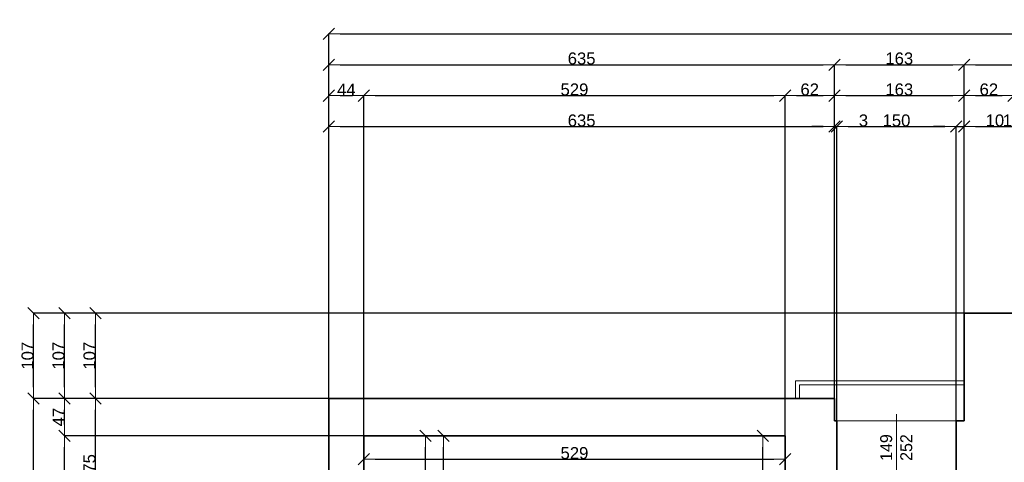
# Model space of a CAD drawing. Header units: metres. Extents: x 7506757 to 756746378, y 5735207 to 582114514.
# Tile 177 of 256: x 7522740 to 7535107, y 5905113 to 5910670. Entities that reach past the tile are written whole.
import ezdxf

# ---------------------------------------------------------------- set-up
doc = ezdxf.new("R2010")
doc.units = ezdxf.units.M
doc.header["$MEASUREMENT"] = 0
doc.header["$PDMODE"] = 2
doc.layers.get('0').update_dxf_attribs({"color": 250, "linetype": 'CONTINUOUS', "lineweight": 100, "plot": 0})
doc.layers.get('Defpoints').update_dxf_attribs({"linetype": 'CONTINUOUS'})
for name, color, linetype, lineweight in [('ELEKTRYKA141', 7, 'CONTINUOUS', 0), ('M_OCIANA6', 5, 'CONTINUOUS', 35), ('M_OPISY141', 7, 'CONTINUOUS', 0), ('opis1', 7, 'CONTINUOUS', 13)]:
    doc.layers.add(name, color=color, linetype=linetype, lineweight=lineweight)
doc.layers.add('PWYMIAR', color=7, linetype='CONTINUOUS')
doc.styles.add('GENERATED_STYLE_1', font='arial.ttf')
doc.styles.add('GENERATED_STYLE_2', font='txt')
doc.dimstyles.new('GENERATED_STYLE__1', dxfattribs={"dimtxt": 150, "dimasz": 142.5, "dimexe": 0.18, "dimexo": 0, "dimgap": 0.09, "dimtad": 1, "dimdec": 0, "dimlfac": 0.1, "dimzin": 0, "dimdsep": 46, "dimtxsty": 'GENERATED_STYLE_1', "dimblk": 'ARROWHEAD_6', "dimblk1": 'ARROWHEAD_6', "dimblk2": 'ARROWHEAD_6', "dimcen": 0.09, "dimclrd": 251, "dimclre": 251, "dimclrt": 7, "dimazin": 0, "dimtfac": 1, "dimtdec": 4, "dimtmove": 0, "dimatfit": 3, "dimfxl": 0, "dimtolj": 1, "dimtzin": 0, "dimarcsym": 0})
doc.dimstyles.new('GENERATED_STYLE__2', dxfattribs={"dimtxt": 150, "dimasz": 142.5, "dimexe": 0.18, "dimexo": 0, "dimgap": 0.09, "dimtad": 1, "dimtih": 1, "dimtoh": 1, "dimdec": 0, "dimlfac": 0.1, "dimzin": 0, "dimdsep": 46, "dimtxsty": 'GENERATED_STYLE_1', "dimblk": 'ARROWHEAD_6', "dimblk1": 'ARROWHEAD_6', "dimblk2": 'ARROWHEAD_6', "dimcen": 0.09, "dimclrd": 251, "dimclre": 251, "dimclrt": 7, "dimazin": 0, "dimtfac": 1, "dimtdec": 4, "dimtmove": 0, "dimatfit": 3, "dimfxl": 0, "dimtolj": 1, "dimtzin": 0, "dimarcsym": 0})
doc.dimstyles.new('GENERATED_STYLE__3', dxfattribs={"dimtxt": 150, "dimasz": 142.5, "dimexe": 0.18, "dimexo": 0, "dimgap": 0.09, "dimtad": 1, "dimdec": 0, "dimlfac": 0.1, "dimzin": 0, "dimdsep": 46, "dimtxsty": 'GENERATED_STYLE_1', "dimblk": 'ARROWHEAD_6', "dimblk1": 'ARROWHEAD_6', "dimblk2": 'ARROWHEAD_6', "dimcen": 0.09, "dimclrd": 251, "dimclre": 251, "dimclrt": 7, "dimazin": 0, "dimtfac": 1, "dimtdec": 4, "dimtmove": 2, "dimatfit": 3, "dimfxl": 0, "dimtolj": 1, "dimtzin": 0, "dimarcsym": 0})

# ---------------------------------------------------------------- blocks, each defined once
blk = doc.blocks.new('ARROWHEAD_6')
at = {"color": 0, "linetype": 'Continuous', "lineweight": 0}
for p, q in [((0, 0), (-1, 0)), ((-0.5, -0.5), (0.5, 0.5))]:
    blk.add_line(p, q, dxfattribs=at)
blk = doc.blocks.new('*D5006')
at = {"layer": 'Defpoints', "color": 0, "linetype": 'Continuous', "transparency": 16777216}
for p in [(7527063, 5905446), (7527836, 5905446), (7527063, 5904216)]:
    blk.add_point(p, dxfattribs=at)
at = {"layer": 'PWYMIAR', "color": 251, "linetype": 'Continuous', "lineweight": -2, "transparency": 16777216}
for p, q in [((7527063, 5905446), (7527836, 5905446)), ((7527836, 5904358), (7527836, 5905303)), ((7527063, 5904216), (7527836, 5904216))]:
    blk.add_line(p, q, dxfattribs=at)
at = {"layer": 'PWYMIAR', "color": 251, "linetype": 'Continuous', "lineweight": -2, "transparency": 16777216, "xscale": 142.5, "yscale": 142.5, "zscale": 142.5}
for p, rotation in [((7527836, 5905446), 90), ((7527836, 5904216), 270)]:
    blk.add_blockref('ARROWHEAD_6', p, dxfattribs=dict(at, rotation=rotation))
at = {"layer": 'PWYMIAR', "color": 7, "linetype": 'Continuous', "lineweight": 13, "transparency": 16777216, "insert": (7527759, 5904831), "char_height": 150, "attachment_point": 5, "rotation": 90, "style": 'GENERATED_STYLE_1'}
blk.add_mtext('\\A1;123', dxfattribs=at)
blk = doc.blocks.new('*D5020')
at = {"layer": 'Defpoints', "color": 0, "linetype": 'Continuous', "transparency": 16777216}
for p in [(7527063, 5905446), (7528064, 5905446), (7527063, 5902336)]:
    blk.add_point(p, dxfattribs=at)
at = {"layer": 'PWYMIAR', "color": 251, "linetype": 'Continuous', "lineweight": -2, "transparency": 16777216}
for p, q in [((7527063, 5905446), (7528064, 5905446)), ((7528064, 5902478), (7528064, 5905303)), ((7527063, 5902336), (7528064, 5902336))]:
    blk.add_line(p, q, dxfattribs=at)
at = {"layer": 'PWYMIAR', "color": 251, "linetype": 'Continuous', "lineweight": -2, "transparency": 16777216, "xscale": 142.5, "yscale": 142.5, "zscale": 142.5}
for p, rotation in [((7528064, 5905446), 90), ((7528064, 5902336), 270)]:
    blk.add_blockref('ARROWHEAD_6', p, dxfattribs=dict(at, rotation=rotation))
at = {"layer": 'PWYMIAR', "color": 7, "linetype": 'Continuous', "lineweight": 13, "transparency": 16777216, "insert": (7527987, 5903891), "char_height": 150, "attachment_point": 5, "rotation": 90, "style": 'GENERATED_STYLE_1'}
blk.add_mtext('\\A1;311', dxfattribs=at)
blk = doc.blocks.new('*D5040')
at = {"layer": 'Defpoints', "color": 0, "linetype": 'Continuous', "transparency": 16777216}
for p in [(7532076, 5905446), (7532353, 5905446), (7532353, 5902336)]:
    blk.add_point(p, dxfattribs=at)
at = {"layer": 'PWYMIAR', "color": 251, "linetype": 'Continuous', "lineweight": -2, "transparency": 16777216}
for p, q in [((7532353, 5905446), (7532076, 5905446)), ((7532076, 5902478), (7532076, 5905303)), ((7532353, 5902336), (7532076, 5902336))]:
    blk.add_line(p, q, dxfattribs=at)
at = {"layer": 'PWYMIAR', "color": 251, "linetype": 'Continuous', "lineweight": -2, "transparency": 16777216, "xscale": 142.5, "yscale": 142.5, "zscale": 142.5}
for p, rotation in [((7532076, 5905446), 90), ((7532076, 5902336), 270)]:
    blk.add_blockref('ARROWHEAD_6', p, dxfattribs=dict(at, rotation=rotation))
at = {"layer": 'PWYMIAR', "color": 7, "linetype": 'Continuous', "lineweight": 13, "transparency": 16777216, "insert": (7531999, 5903891), "char_height": 150, "attachment_point": 5, "rotation": 90, "style": 'GENERATED_STYLE_1'}
blk.add_mtext('\\A1;311', dxfattribs=at)
blk = doc.blocks.new('*D5058')
at = {"layer": 'Defpoints', "color": 0, "linetype": 'Continuous', "transparency": 16777216}
for p in [(7527063, 5905446), (7532353, 5905446), (7532353, 5905152)]:
    blk.add_point(p, dxfattribs=at)
at = {"layer": 'PWYMIAR', "color": 251, "linetype": 'Continuous', "lineweight": -2, "transparency": 16777216}
for p, q in [((7527063, 5905446), (7527063, 5905151)), ((7532353, 5905446), (7532353, 5905151)), ((7527206, 5905152), (7532211, 5905152))]:
    blk.add_line(p, q, dxfattribs=at)
at = {"layer": 'PWYMIAR', "color": 251, "linetype": 'Continuous', "lineweight": -2, "transparency": 16777216, "xscale": 142.5, "yscale": 142.5, "zscale": 142.5, "rotation": 180}
blk.add_blockref('ARROWHEAD_6', (7527063, 5905152), dxfattribs=at)
at = {"layer": 'PWYMIAR', "color": 251, "linetype": 'Continuous', "lineweight": -2, "transparency": 16777216, "xscale": 142.5, "yscale": 142.5, "zscale": 142.5}
blk.add_blockref('ARROWHEAD_6', (7532353, 5905152), dxfattribs=at)
at = {"layer": 'PWYMIAR', "color": 7, "linetype": 'Continuous', "lineweight": 13, "transparency": 16777216, "insert": (7529708, 5905228), "char_height": 150, "attachment_point": 5, "style": 'GENERATED_STYLE_1'}
blk.add_mtext('\\A1;529', dxfattribs=at)
blk = doc.blocks.new('*D5306')
at = {"layer": 'Defpoints', "color": 0, "linetype": 'Continuous', "transparency": 16777216}
for p in [(7532973, 5909327), (7526623, 5905916), (7532973, 5905916)]:
    blk.add_point(p, dxfattribs=at)
at = {"layer": 'PWYMIAR', "color": 251, "linetype": 'Continuous', "lineweight": -2, "transparency": 16777216}
for p, q in [((7526623, 5905916), (7526623, 5909327)), ((7526766, 5909327), (7532831, 5909327)), ((7532973, 5905916), (7532973, 5909327))]:
    blk.add_line(p, q, dxfattribs=at)
at = {"layer": 'PWYMIAR', "color": 251, "linetype": 'Continuous', "lineweight": -2, "transparency": 16777216, "xscale": 142.5, "yscale": 142.5, "zscale": 142.5, "rotation": 180}
blk.add_blockref('ARROWHEAD_6', (7526623, 5909327), dxfattribs=at)
at = {"layer": 'PWYMIAR', "color": 251, "linetype": 'Continuous', "lineweight": -2, "transparency": 16777216, "xscale": 142.5, "yscale": 142.5, "zscale": 142.5}
blk.add_blockref('ARROWHEAD_6', (7532973, 5909327), dxfattribs=at)
at = {"layer": 'PWYMIAR', "color": 7, "linetype": 'Continuous', "lineweight": 13, "transparency": 16777216, "insert": (7529798, 5909404), "char_height": 150, "attachment_point": 5, "style": 'GENERATED_STYLE_1'}
blk.add_mtext('\\A1;635', dxfattribs=at)
blk = doc.blocks.new('*D5307')
at = {"layer": 'Defpoints', "color": 0, "linetype": 'Continuous', "transparency": 16777216}
for p in [(7533003, 5909327), (7532973, 5905916), (7533003, 5905636)]:
    blk.add_point(p, dxfattribs=at)
at = {"layer": 'PWYMIAR', "color": 251, "linetype": 'Continuous', "lineweight": -2, "transparency": 16777216}
for p, q in [((7532831, 5909327), (7532688, 5909327)), ((7532973, 5905916), (7532973, 5909327)), ((7532973, 5909327), (7533003, 5909327)), ((7533003, 5905636), (7533003, 5909327)), ((7533146, 5909327), (7533387, 5909327))]:
    blk.add_line(p, q, dxfattribs=at)
at = {"layer": 'PWYMIAR', "color": 251, "linetype": 'Continuous', "lineweight": -2, "transparency": 16777216, "xscale": 142.5, "yscale": 142.5, "zscale": 142.5}
blk.add_blockref('ARROWHEAD_6', (7532973, 5909327), dxfattribs=at)
at = {"layer": 'PWYMIAR', "color": 251, "linetype": 'Continuous', "lineweight": -2, "transparency": 16777216, "xscale": 142.5, "yscale": 142.5, "zscale": 142.5, "rotation": 180}
blk.add_blockref('ARROWHEAD_6', (7533003, 5909327), dxfattribs=at)
at = {"layer": 'PWYMIAR', "color": 7, "linetype": 'Continuous', "lineweight": 13, "transparency": 16777216, "insert": (7533338, 5909404), "char_height": 150, "attachment_point": 5, "style": 'GENERATED_STYLE_1'}
blk.add_mtext('\\A1;3', dxfattribs=at)
blk = doc.blocks.new('*D5308')
at = {"layer": 'Defpoints', "color": 0, "linetype": 'Continuous', "transparency": 16777216}
for p in [(7534503, 5909327), (7533003, 5905636), (7534503, 5905636)]:
    blk.add_point(p, dxfattribs=at)
at = {"layer": 'PWYMIAR', "color": 251, "linetype": 'Continuous', "lineweight": -2, "transparency": 16777216}
for p, q in [((7533003, 5905636), (7533003, 5909327)), ((7533146, 5909327), (7534361, 5909327)), ((7534503, 5905636), (7534503, 5909327))]:
    blk.add_line(p, q, dxfattribs=at)
at = {"layer": 'PWYMIAR', "color": 251, "linetype": 'Continuous', "lineweight": -2, "transparency": 16777216, "xscale": 142.5, "yscale": 142.5, "zscale": 142.5, "rotation": 180}
blk.add_blockref('ARROWHEAD_6', (7533003, 5909327), dxfattribs=at)
at = {"layer": 'PWYMIAR', "color": 251, "linetype": 'Continuous', "lineweight": -2, "transparency": 16777216, "xscale": 142.5, "yscale": 142.5, "zscale": 142.5}
blk.add_blockref('ARROWHEAD_6', (7534503, 5909327), dxfattribs=at)
at = {"layer": 'PWYMIAR', "color": 7, "linetype": 'Continuous', "lineweight": 13, "transparency": 16777216, "insert": (7533753, 5909404), "char_height": 150, "attachment_point": 5, "style": 'GENERATED_STYLE_1'}
blk.add_mtext('\\A1;150', dxfattribs=at)
blk = doc.blocks.new('*D5309')
at = {"layer": 'Defpoints', "color": 0, "linetype": 'Continuous', "transparency": 16777216}
for p in [(7534603, 5909327), (7534603, 5906986), (7534503, 5905636)]:
    blk.add_point(p, dxfattribs=at)
at = {"layer": 'PWYMIAR', "color": 251, "linetype": 'Continuous', "lineweight": -2, "transparency": 16777216}
for p, q in [((7534361, 5909327), (7534218, 5909327)), ((7534503, 5905636), (7534503, 5909327)), ((7534503, 5909327), (7534603, 5909327)), ((7534603, 5906986), (7534603, 5909327)), ((7534746, 5909327), (7535089, 5909327))]:
    blk.add_line(p, q, dxfattribs=at)
at = {"layer": 'PWYMIAR', "color": 251, "linetype": 'Continuous', "lineweight": -2, "transparency": 16777216, "xscale": 142.5, "yscale": 142.5, "zscale": 142.5}
blk.add_blockref('ARROWHEAD_6', (7534503, 5909327), dxfattribs=at)
at = {"layer": 'PWYMIAR', "color": 251, "linetype": 'Continuous', "lineweight": -2, "transparency": 16777216, "xscale": 142.5, "yscale": 142.5, "zscale": 142.5, "rotation": 180}
blk.add_blockref('ARROWHEAD_6', (7534603, 5909327), dxfattribs=at)
at = {"layer": 'PWYMIAR', "color": 7, "linetype": 'Continuous', "lineweight": 13, "transparency": 16777216, "insert": (7534989, 5909404), "char_height": 150, "attachment_point": 5, "style": 'GENERATED_STYLE_1'}
blk.add_mtext('\\A1;10', dxfattribs=at)
blk = doc.blocks.new('*D5310')
at = {"layer": 'Defpoints', "color": 0, "linetype": 'Continuous', "transparency": 16777216}
for p in [(7535923, 5909327), (7534603, 5906986), (7535923, 5906986)]:
    blk.add_point(p, dxfattribs=at)
at = {"layer": 'PWYMIAR', "color": 251, "linetype": 'Continuous', "lineweight": -2, "transparency": 16777216}
for p, q in [((7534603, 5906986), (7534603, 5909327)), ((7534746, 5909327), (7535781, 5909327)), ((7535923, 5906986), (7535923, 5909327))]:
    blk.add_line(p, q, dxfattribs=at)
at = {"layer": 'PWYMIAR', "color": 251, "linetype": 'Continuous', "lineweight": -2, "transparency": 16777216, "xscale": 142.5, "yscale": 142.5, "zscale": 142.5, "rotation": 180}
blk.add_blockref('ARROWHEAD_6', (7534603, 5909327), dxfattribs=at)
at = {"layer": 'PWYMIAR', "color": 251, "linetype": 'Continuous', "lineweight": -2, "transparency": 16777216, "xscale": 142.5, "yscale": 142.5, "zscale": 142.5}
blk.add_blockref('ARROWHEAD_6', (7535923, 5909327), dxfattribs=at)
at = {"layer": 'PWYMIAR', "color": 7, "linetype": 'Continuous', "lineweight": 13, "transparency": 16777216, "insert": (7535263, 5909404), "char_height": 150, "attachment_point": 5, "style": 'GENERATED_STYLE_1'}
blk.add_mtext('\\A1;132', dxfattribs=at)
blk = doc.blocks.new('*D5325')
at = {"layer": 'Defpoints', "color": 0, "linetype": 'Continuous', "transparency": 16777216}
for p in [(7527063, 5909716), (7526623, 5905916), (7527063, 5905446)]:
    blk.add_point(p, dxfattribs=at)
at = {"layer": 'PWYMIAR', "color": 251, "linetype": 'Continuous', "lineweight": -2, "transparency": 16777216}
for p, q in [((7526623, 5905916), (7526623, 5909716)), ((7526766, 5909716), (7526921, 5909716)), ((7527063, 5905446), (7527063, 5909716))]:
    blk.add_line(p, q, dxfattribs=at)
at = {"layer": 'PWYMIAR', "color": 251, "linetype": 'Continuous', "lineweight": -2, "transparency": 16777216, "xscale": 142.5, "yscale": 142.5, "zscale": 142.5, "rotation": 180}
blk.add_blockref('ARROWHEAD_6', (7526623, 5909716), dxfattribs=at)
at = {"layer": 'PWYMIAR', "color": 251, "linetype": 'Continuous', "lineweight": -2, "transparency": 16777216, "xscale": 142.5, "yscale": 142.5, "zscale": 142.5}
blk.add_blockref('ARROWHEAD_6', (7527063, 5909716), dxfattribs=at)
at = {"layer": 'PWYMIAR', "color": 7, "linetype": 'Continuous', "lineweight": 13, "transparency": 16777216, "insert": (7526843, 5909791), "char_height": 150, "attachment_point": 5, "style": 'GENERATED_STYLE_1'}
blk.add_mtext('\\A1;44', dxfattribs=at)
blk = doc.blocks.new('*D5326')
at = {"layer": 'Defpoints', "color": 0, "linetype": 'Continuous', "transparency": 16777216}
for p in [(7532353, 5909716), (7527063, 5905446), (7532353, 5905446)]:
    blk.add_point(p, dxfattribs=at)
at = {"layer": 'PWYMIAR', "color": 251, "linetype": 'Continuous', "lineweight": -2, "transparency": 16777216}
for p, q in [((7527063, 5905446), (7527063, 5909716)), ((7527206, 5909716), (7532211, 5909716)), ((7532353, 5905446), (7532353, 5909716))]:
    blk.add_line(p, q, dxfattribs=at)
at = {"layer": 'PWYMIAR', "color": 251, "linetype": 'Continuous', "lineweight": -2, "transparency": 16777216, "xscale": 142.5, "yscale": 142.5, "zscale": 142.5, "rotation": 180}
blk.add_blockref('ARROWHEAD_6', (7527063, 5909716), dxfattribs=at)
at = {"layer": 'PWYMIAR', "color": 251, "linetype": 'Continuous', "lineweight": -2, "transparency": 16777216, "xscale": 142.5, "yscale": 142.5, "zscale": 142.5}
blk.add_blockref('ARROWHEAD_6', (7532353, 5909716), dxfattribs=at)
at = {"layer": 'PWYMIAR', "color": 7, "linetype": 'Continuous', "lineweight": 13, "transparency": 16777216, "insert": (7529708, 5909793), "char_height": 150, "attachment_point": 5, "style": 'GENERATED_STYLE_1'}
blk.add_mtext('\\A1;529', dxfattribs=at)
blk = doc.blocks.new('*D5327')
at = {"layer": 'Defpoints', "color": 0, "linetype": 'Continuous', "transparency": 16777216}
for p in [(7532973, 5909716), (7532973, 5905916), (7532353, 5905446)]:
    blk.add_point(p, dxfattribs=at)
at = {"layer": 'PWYMIAR', "color": 251, "linetype": 'Continuous', "lineweight": -2, "transparency": 16777216}
for p, q in [((7532353, 5905446), (7532353, 5909716)), ((7532496, 5909716), (7532831, 5909716)), ((7532973, 5905916), (7532973, 5909716))]:
    blk.add_line(p, q, dxfattribs=at)
at = {"layer": 'PWYMIAR', "color": 251, "linetype": 'Continuous', "lineweight": -2, "transparency": 16777216, "xscale": 142.5, "yscale": 142.5, "zscale": 142.5, "rotation": 180}
blk.add_blockref('ARROWHEAD_6', (7532353, 5909716), dxfattribs=at)
at = {"layer": 'PWYMIAR', "color": 251, "linetype": 'Continuous', "lineweight": -2, "transparency": 16777216, "xscale": 142.5, "yscale": 142.5, "zscale": 142.5}
blk.add_blockref('ARROWHEAD_6', (7532973, 5909716), dxfattribs=at)
at = {"layer": 'PWYMIAR', "color": 7, "linetype": 'Continuous', "lineweight": 13, "transparency": 16777216, "insert": (7532663, 5909793), "char_height": 150, "attachment_point": 5, "style": 'GENERATED_STYLE_1'}
blk.add_mtext('\\A1;62', dxfattribs=at)
blk = doc.blocks.new('*D5328')
at = {"layer": 'Defpoints', "color": 0, "linetype": 'Continuous', "transparency": 16777216}
for p in [(7534603, 5909716), (7532973, 5905916), (7534603, 5905636)]:
    blk.add_point(p, dxfattribs=at)
at = {"layer": 'PWYMIAR', "color": 251, "linetype": 'Continuous', "lineweight": -2, "transparency": 16777216}
for p, q in [((7532973, 5905916), (7532973, 5909716)), ((7533116, 5909716), (7534461, 5909716)), ((7534603, 5905636), (7534603, 5909716))]:
    blk.add_line(p, q, dxfattribs=at)
at = {"layer": 'PWYMIAR', "color": 251, "linetype": 'Continuous', "lineweight": -2, "transparency": 16777216, "xscale": 142.5, "yscale": 142.5, "zscale": 142.5, "rotation": 180}
blk.add_blockref('ARROWHEAD_6', (7532973, 5909716), dxfattribs=at)
at = {"layer": 'PWYMIAR', "color": 251, "linetype": 'Continuous', "lineweight": -2, "transparency": 16777216, "xscale": 142.5, "yscale": 142.5, "zscale": 142.5}
blk.add_blockref('ARROWHEAD_6', (7534603, 5909716), dxfattribs=at)
at = {"layer": 'PWYMIAR', "color": 7, "linetype": 'Continuous', "lineweight": 13, "transparency": 16777216, "insert": (7533788, 5909793), "char_height": 150, "attachment_point": 5, "style": 'GENERATED_STYLE_1'}
blk.add_mtext('\\A1;163', dxfattribs=at)
blk = doc.blocks.new('*D5329')
at = {"layer": 'Defpoints', "color": 0, "linetype": 'Continuous', "transparency": 16777216}
for p in [(7535223, 5909716), (7535223, 5906496), (7534603, 5905636)]:
    blk.add_point(p, dxfattribs=at)
at = {"layer": 'PWYMIAR', "color": 251, "linetype": 'Continuous', "lineweight": -2, "transparency": 16777216}
for p, q in [((7534603, 5905636), (7534603, 5909716)), ((7534746, 5909716), (7535081, 5909716)), ((7535223, 5906496), (7535223, 5909716))]:
    blk.add_line(p, q, dxfattribs=at)
at = {"layer": 'PWYMIAR', "color": 251, "linetype": 'Continuous', "lineweight": -2, "transparency": 16777216, "xscale": 142.5, "yscale": 142.5, "zscale": 142.5, "rotation": 180}
blk.add_blockref('ARROWHEAD_6', (7534603, 5909716), dxfattribs=at)
at = {"layer": 'PWYMIAR', "color": 251, "linetype": 'Continuous', "lineweight": -2, "transparency": 16777216, "xscale": 142.5, "yscale": 142.5, "zscale": 142.5}
blk.add_blockref('ARROWHEAD_6', (7535223, 5909716), dxfattribs=at)
at = {"layer": 'PWYMIAR', "color": 7, "linetype": 'Continuous', "lineweight": 13, "transparency": 16777216, "insert": (7534913, 5909793), "char_height": 150, "attachment_point": 5, "style": 'GENERATED_STYLE_1'}
blk.add_mtext('\\A1;62', dxfattribs=at)
blk = doc.blocks.new('*D5340')
at = {"layer": 'Defpoints', "color": 0, "linetype": 'Continuous', "transparency": 16777216}
for p in [(7532973, 5910105), (7526623, 5905916), (7532973, 5905916)]:
    blk.add_point(p, dxfattribs=at)
at = {"layer": 'PWYMIAR', "color": 251, "linetype": 'Continuous', "lineweight": -2, "transparency": 16777216}
for p, q in [((7526623, 5905916), (7526623, 5910105)), ((7526766, 5910105), (7532831, 5910105)), ((7532973, 5905916), (7532973, 5910105))]:
    blk.add_line(p, q, dxfattribs=at)
at = {"layer": 'PWYMIAR', "color": 251, "linetype": 'Continuous', "lineweight": -2, "transparency": 16777216, "xscale": 142.5, "yscale": 142.5, "zscale": 142.5, "rotation": 180}
blk.add_blockref('ARROWHEAD_6', (7526623, 5910105), dxfattribs=at)
at = {"layer": 'PWYMIAR', "color": 251, "linetype": 'Continuous', "lineweight": -2, "transparency": 16777216, "xscale": 142.5, "yscale": 142.5, "zscale": 142.5}
blk.add_blockref('ARROWHEAD_6', (7532973, 5910105), dxfattribs=at)
at = {"layer": 'PWYMIAR', "color": 7, "linetype": 'Continuous', "lineweight": 13, "transparency": 16777216, "insert": (7529798, 5910182), "char_height": 150, "attachment_point": 5, "style": 'GENERATED_STYLE_1'}
blk.add_mtext('\\A1;635', dxfattribs=at)
blk = doc.blocks.new('*D5341')
at = {"layer": 'Defpoints', "color": 0, "linetype": 'Continuous', "transparency": 16777216}
for p in [(7534603, 5910105), (7534603, 5906986), (7532973, 5905916)]:
    blk.add_point(p, dxfattribs=at)
at = {"layer": 'PWYMIAR', "color": 251, "linetype": 'Continuous', "lineweight": -2, "transparency": 16777216}
for p, q in [((7532973, 5905916), (7532973, 5910105)), ((7533116, 5910105), (7534461, 5910105)), ((7534603, 5906986), (7534603, 5910105))]:
    blk.add_line(p, q, dxfattribs=at)
at = {"layer": 'PWYMIAR', "color": 251, "linetype": 'Continuous', "lineweight": -2, "transparency": 16777216, "xscale": 142.5, "yscale": 142.5, "zscale": 142.5, "rotation": 180}
blk.add_blockref('ARROWHEAD_6', (7532973, 5910105), dxfattribs=at)
at = {"layer": 'PWYMIAR', "color": 251, "linetype": 'Continuous', "lineweight": -2, "transparency": 16777216, "xscale": 142.5, "yscale": 142.5, "zscale": 142.5}
blk.add_blockref('ARROWHEAD_6', (7534603, 5910105), dxfattribs=at)
at = {"layer": 'PWYMIAR', "color": 7, "linetype": 'Continuous', "lineweight": 13, "transparency": 16777216, "insert": (7533788, 5910182), "char_height": 150, "attachment_point": 5, "style": 'GENERATED_STYLE_1'}
blk.add_mtext('\\A1;163', dxfattribs=at)
blk = doc.blocks.new('*D5342')
at = {"layer": 'Defpoints', "color": 0, "linetype": 'Continuous', "transparency": 16777216}
for p in [(7550283, 5910105), (7534603, 5906986), (7550283, 5906986)]:
    blk.add_point(p, dxfattribs=at)
at = {"layer": 'PWYMIAR', "color": 251, "linetype": 'Continuous', "lineweight": -2, "transparency": 16777216}
for p, q in [((7534603, 5906986), (7534603, 5910105)), ((7534746, 5910105), (7550141, 5910105)), ((7550283, 5906986), (7550283, 5910105))]:
    blk.add_line(p, q, dxfattribs=at)
at = {"layer": 'PWYMIAR', "color": 251, "linetype": 'Continuous', "lineweight": -2, "transparency": 16777216, "xscale": 142.5, "yscale": 142.5, "zscale": 142.5, "rotation": 180}
blk.add_blockref('ARROWHEAD_6', (7534603, 5910105), dxfattribs=at)
at = {"layer": 'PWYMIAR', "color": 251, "linetype": 'Continuous', "lineweight": -2, "transparency": 16777216, "xscale": 142.5, "yscale": 142.5, "zscale": 142.5}
blk.add_blockref('ARROWHEAD_6', (7550283, 5910105), dxfattribs=at)
at = {"layer": 'PWYMIAR', "color": 7, "linetype": 'Continuous', "lineweight": 13, "transparency": 16777216, "insert": (7542443, 5910182), "char_height": 150, "attachment_point": 5, "style": 'GENERATED_STYLE_1'}
blk.add_mtext('\\A1;1568', dxfattribs=at)
blk = doc.blocks.new('*D5345')
at = {"layer": 'Defpoints', "color": 0, "linetype": 'Continuous', "transparency": 16777216}
for p in [(7558283, 5910494), (7526623, 5905916), (7558283, 5905916)]:
    blk.add_point(p, dxfattribs=at)
at = {"layer": 'PWYMIAR', "color": 251, "linetype": 'Continuous', "lineweight": -2, "transparency": 16777216}
for p, q in [((7526623, 5905916), (7526623, 5910495)), ((7526766, 5910494), (7558141, 5910494)), ((7558283, 5905916), (7558283, 5910495))]:
    blk.add_line(p, q, dxfattribs=at)
at = {"layer": 'PWYMIAR', "color": 251, "linetype": 'Continuous', "lineweight": -2, "transparency": 16777216, "xscale": 142.5, "yscale": 142.5, "zscale": 142.5, "rotation": 180}
blk.add_blockref('ARROWHEAD_6', (7526623, 5910494), dxfattribs=at)
at = {"layer": 'PWYMIAR', "color": 251, "linetype": 'Continuous', "lineweight": -2, "transparency": 16777216, "xscale": 142.5, "yscale": 142.5, "zscale": 142.5}
blk.add_blockref('ARROWHEAD_6', (7558283, 5910494), dxfattribs=at)
at = {"layer": 'PWYMIAR', "color": 7, "linetype": 'Continuous', "lineweight": 13, "transparency": 16777216, "insert": (7542453, 5910571), "char_height": 150, "attachment_point": 5, "style": 'GENERATED_STYLE_1'}
blk.add_mtext('\\A1;3166', dxfattribs=at)
blk = doc.blocks.new('*D5356')
at = {"layer": 'Defpoints', "color": 0, "linetype": 'Continuous', "transparency": 16777216}
for p in [(7523694, 5905916), (7526623, 5905916), (7526623, 5904166)]:
    blk.add_point(p, dxfattribs=at)
at = {"layer": 'PWYMIAR', "color": 251, "linetype": 'Continuous', "lineweight": -2, "transparency": 16777216}
for p, q in [((7526623, 5905916), (7523693, 5905916)), ((7523694, 5904308), (7523694, 5905773)), ((7526623, 5904166), (7523693, 5904166))]:
    blk.add_line(p, q, dxfattribs=at)
at = {"layer": 'PWYMIAR', "color": 251, "linetype": 'Continuous', "lineweight": -2, "transparency": 16777216, "xscale": 142.5, "yscale": 142.5, "zscale": 142.5}
for p, rotation in [((7523694, 5905916), 90), ((7523694, 5904166), 270)]:
    blk.add_blockref('ARROWHEAD_6', p, dxfattribs=dict(at, rotation=rotation))
at = {"layer": 'PWYMIAR', "color": 7, "linetype": 'Continuous', "lineweight": 13, "transparency": 16777216, "insert": (7523617, 5905041), "char_height": 150, "attachment_point": 5, "rotation": 90, "style": 'GENERATED_STYLE_1'}
blk.add_mtext('\\A1;175', dxfattribs=at)
blk = doc.blocks.new('*D5357')
at = {"layer": 'Defpoints', "color": 0, "linetype": 'Continuous', "transparency": 16777216}
for p in [(7523694, 5906986), (7534603, 5906986), (7526623, 5905916)]:
    blk.add_point(p, dxfattribs=at)
at = {"layer": 'PWYMIAR', "color": 251, "linetype": 'Continuous', "lineweight": -2, "transparency": 16777216}
for p, q in [((7534603, 5906986), (7523693, 5906986)), ((7523694, 5906058), (7523694, 5906843)), ((7526623, 5905916), (7523693, 5905916))]:
    blk.add_line(p, q, dxfattribs=at)
at = {"layer": 'PWYMIAR', "color": 251, "linetype": 'Continuous', "lineweight": -2, "transparency": 16777216, "xscale": 142.5, "yscale": 142.5, "zscale": 142.5}
for p, rotation in [((7523694, 5906986), 90), ((7523694, 5905916), 270)]:
    blk.add_blockref('ARROWHEAD_6', p, dxfattribs=dict(at, rotation=rotation))
at = {"layer": 'PWYMIAR', "color": 7, "linetype": 'Continuous', "lineweight": 13, "transparency": 16777216, "insert": (7523617, 5906451), "char_height": 150, "attachment_point": 5, "rotation": 90, "style": 'GENERATED_STYLE_1'}
blk.add_mtext('\\A1;107', dxfattribs=at)
blk = doc.blocks.new('*D5367')
at = {"layer": 'Defpoints', "color": 0, "linetype": 'Continuous', "transparency": 16777216}
for p in [(7523304, 5905446), (7527063, 5905446), (7527063, 5902336)]:
    blk.add_point(p, dxfattribs=at)
at = {"layer": 'PWYMIAR', "color": 251, "linetype": 'Continuous', "lineweight": -2, "transparency": 16777216}
for p, q in [((7527063, 5905446), (7523304, 5905446)), ((7523304, 5902478), (7523304, 5905303)), ((7527063, 5902336), (7523304, 5902336))]:
    blk.add_line(p, q, dxfattribs=at)
at = {"layer": 'PWYMIAR', "color": 251, "linetype": 'Continuous', "lineweight": -2, "transparency": 16777216, "xscale": 142.5, "yscale": 142.5, "zscale": 142.5}
for p, rotation in [((7523304, 5905446), 90), ((7523304, 5902336), 270)]:
    blk.add_blockref('ARROWHEAD_6', p, dxfattribs=dict(at, rotation=rotation))
at = {"layer": 'PWYMIAR', "color": 7, "linetype": 'Continuous', "lineweight": 13, "transparency": 16777216, "insert": (7523228, 5903891), "char_height": 150, "attachment_point": 5, "rotation": 90, "style": 'GENERATED_STYLE_1'}
blk.add_mtext('\\A1;311', dxfattribs=at)
blk = doc.blocks.new('*D5368')
at = {"layer": 'Defpoints', "color": 0, "linetype": 'Continuous', "transparency": 16777216}
for p in [(7523304, 5905916), (7526623, 5905916), (7527063, 5905446)]:
    blk.add_point(p, dxfattribs=at)
at = {"layer": 'PWYMIAR', "color": 251, "linetype": 'Continuous', "lineweight": -2, "transparency": 16777216}
for p, q in [((7526623, 5905916), (7523304, 5905916)), ((7523304, 5905588), (7523304, 5905773)), ((7527063, 5905446), (7523304, 5905446))]:
    blk.add_line(p, q, dxfattribs=at)
at = {"layer": 'PWYMIAR', "color": 251, "linetype": 'Continuous', "lineweight": -2, "transparency": 16777216, "xscale": 142.5, "yscale": 142.5, "zscale": 142.5}
for p, rotation in [((7523304, 5905916), 90), ((7523304, 5905446), 270)]:
    blk.add_blockref('ARROWHEAD_6', p, dxfattribs=dict(at, rotation=rotation))
at = {"layer": 'PWYMIAR', "color": 7, "linetype": 'Continuous', "lineweight": 13, "transparency": 16777216, "insert": (7523229, 5905681), "char_height": 150, "attachment_point": 5, "rotation": 90, "style": 'GENERATED_STYLE_1'}
blk.add_mtext('\\A1;47', dxfattribs=at)
blk = doc.blocks.new('*D5369')
at = {"layer": 'Defpoints', "color": 0, "linetype": 'Continuous', "transparency": 16777216}
for p in [(7523304, 5906986), (7534603, 5906986), (7526623, 5905916)]:
    blk.add_point(p, dxfattribs=at)
at = {"layer": 'PWYMIAR', "color": 251, "linetype": 'Continuous', "lineweight": -2, "transparency": 16777216}
for p, q in [((7534603, 5906986), (7523304, 5906986)), ((7523304, 5906058), (7523304, 5906843)), ((7526623, 5905916), (7523304, 5905916))]:
    blk.add_line(p, q, dxfattribs=at)
at = {"layer": 'PWYMIAR', "color": 251, "linetype": 'Continuous', "lineweight": -2, "transparency": 16777216, "xscale": 142.5, "yscale": 142.5, "zscale": 142.5}
for p, rotation in [((7523304, 5906986), 90), ((7523304, 5905916), 270)]:
    blk.add_blockref('ARROWHEAD_6', p, dxfattribs=dict(at, rotation=rotation))
at = {"layer": 'PWYMIAR', "color": 7, "linetype": 'Continuous', "lineweight": 13, "transparency": 16777216, "insert": (7523228, 5906451), "char_height": 150, "attachment_point": 5, "rotation": 90, "style": 'GENERATED_STYLE_1'}
blk.add_mtext('\\A1;107', dxfattribs=at)
blk = doc.blocks.new('*D5370')
at = {"layer": 'Defpoints', "color": 0, "linetype": 'Continuous', "transparency": 16777216}
for p in [(7522915, 5905916), (7526623, 5905916), (7526623, 5888616)]:
    blk.add_point(p, dxfattribs=at)
at = {"layer": 'PWYMIAR', "color": 251, "linetype": 'Continuous', "lineweight": -2, "transparency": 16777216}
for p, q in [((7526623, 5905916), (7522915, 5905916)), ((7522915, 5888758), (7522915, 5905773)), ((7526623, 5888616), (7522915, 5888616))]:
    blk.add_line(p, q, dxfattribs=at)
at = {"layer": 'PWYMIAR', "color": 251, "linetype": 'Continuous', "lineweight": -2, "transparency": 16777216, "xscale": 142.5, "yscale": 142.5, "zscale": 142.5}
for p, rotation in [((7522915, 5905916), 90), ((7522915, 5888616), 270)]:
    blk.add_blockref('ARROWHEAD_6', p, dxfattribs=dict(at, rotation=rotation))
at = {"layer": 'PWYMIAR', "color": 7, "linetype": 'Continuous', "lineweight": 13, "transparency": 16777216, "insert": (7522839, 5897266), "char_height": 150, "attachment_point": 5, "rotation": 90, "style": 'GENERATED_STYLE_1'}
blk.add_mtext('\\A1;1730', dxfattribs=at)
blk = doc.blocks.new('*D5371')
at = {"layer": 'Defpoints', "color": 0, "linetype": 'Continuous', "transparency": 16777216}
for p in [(7522915, 5906986), (7534603, 5906986), (7526623, 5905916)]:
    blk.add_point(p, dxfattribs=at)
at = {"layer": 'PWYMIAR', "color": 251, "linetype": 'Continuous', "lineweight": -2, "transparency": 16777216}
for p, q in [((7534603, 5906986), (7522915, 5906986)), ((7522915, 5906058), (7522915, 5906843)), ((7526623, 5905916), (7522915, 5905916))]:
    blk.add_line(p, q, dxfattribs=at)
at = {"layer": 'PWYMIAR', "color": 251, "linetype": 'Continuous', "lineweight": -2, "transparency": 16777216, "xscale": 142.5, "yscale": 142.5, "zscale": 142.5}
for p, rotation in [((7522915, 5906986), 90), ((7522915, 5905916), 270)]:
    blk.add_blockref('ARROWHEAD_6', p, dxfattribs=dict(at, rotation=rotation))
at = {"layer": 'PWYMIAR', "color": 7, "linetype": 'Continuous', "lineweight": 13, "transparency": 16777216, "insert": (7522839, 5906451), "char_height": 150, "attachment_point": 5, "rotation": 90, "style": 'GENERATED_STYLE_1'}
blk.add_mtext('\\A1;107', dxfattribs=at)

msp = doc.modelspace()

# ---------------------------------------------------------------- linework, layer by layer
at = {"layer": 'ELEKTRYKA141', "linetype": 'Continuous'}
for p, q in [((7532483.4, 5906135.6), (7534603.4, 5906135.6)), ((7532483.4, 5905915.6), (7532483.4, 5906135.6)), ((7532533.4, 5906085.6), (7534603.4, 5906085.6)), ((7532533.4, 5905915.6), (7532533.4, 5906085.6)), ((7533003.4, 5905635.6), (7534503.4, 5905635.6))]:
    msp.add_line(p, q, dxfattribs=at)
at = {"layer": 'M_OCIANA6', "linetype": 'Continuous'}
for p, q in [((7534603.4, 5905635.6), (7534603.4, 5906985.6)), ((7534603.4, 5906985.6), (7535923.4, 5906985.6)), ((7526623.4, 5905915.6), (7532973.4, 5905915.6)), ((7526623.4, 5904165.6), (7526623.4, 5905915.6)), ((7532973.4, 5905915.6), (7532973.4, 5905635.6)), ((7532973.4, 5905635.6), (7533003.4, 5905635.6)), ((7533003.4, 5905015.6), (7533003.4, 5905635.6)), ((7534503.4, 5905015.6), (7534503.4, 5905635.6)), ((7534503.4, 5905635.6), (7534603.4, 5905635.6)), ((7527063.4, 5905445.6), (7532353.4, 5905445.6)), ((7527063.4, 5904215.6), (7527063.4, 5905445.6)), ((7532353.4, 5902335.6), (7532353.4, 5905445.6))]:
    msp.add_line(p, q, dxfattribs=at)
at = {"layer": 'M_OPISY141', "linetype": 'Continuous'}
msp.add_line((7533753.4, 5905715.3), (7533753.4, 5904777.3), dxfattribs=at)

# ---------------------------------------------------------------- texts
at = {"layer": 'opis1', "linetype": 'Continuous', "insert": (7533548.4, 5905131.1), "char_height": 150, "width": 563.056, "attachment_point": 1, "rotation": 90, "line_spacing_factor": 1.007581, "style": 'GENERATED_STYLE_2'}
msp.add_mtext('{149\\P252}', dxfattribs=at)

# ---------------------------------------------------------------- dimensions: what is measured, and where the dimension line sits
at = {"layer": 'PWYMIAR', "color": 251, "linetype": 'Continuous', "lineweight": 13}
for base, p1, p2, picture, middle in [((7558283.4, 5910494.5), (7526623.4, 5905915.6), (7558283.4, 5905915.6), '*D5345', (7542453.4, 5910571.2)), ((7532973.4, 5910105.3), (7526623.4, 5905915.6), (7532973.4, 5905915.6), '*D5340', (7529798.4, 5910182)), ((7534603.4, 5910105.3), (7532973.4, 5905915.6), (7534603.4, 5906985.6), '*D5341', (7533788.4, 5910182)), ((7550283.4, 5910105.3), (7534603.4, 5906985.6), (7550283.4, 5906985.6), '*D5342', (7542443.4, 5910182)), ((7527063.4, 5909716.2), (7526623.4, 5905915.6), (7527063.4, 5905445.6), '*D5325', (7526843.4, 5909791.2)), ((7532353.4, 5909716.2), (7527063.4, 5905445.6), (7532353.4, 5905445.6), '*D5326', (7529708.4, 5909792.8)), ((7532973.4, 5909716.2), (7532353.4, 5905445.6), (7532973.4, 5905915.6), '*D5327', (7532663.4, 5909792.8)), ((7534603.4, 5909716.2), (7532973.4, 5905915.6), (7534603.4, 5905635.6), '*D5328', (7533788.4, 5909792.9)), ((7535223.4, 5909716.2), (7534603.4, 5905635.6), (7535223.4, 5906495.6), '*D5329', (7534913.4, 5909792.8)), ((7532973.4, 5909327), (7526623.4, 5905915.6), (7532973.4, 5905915.6), '*D5306', (7529798.4, 5909403.7)), ((7533003.4, 5909327), (7532973.4, 5905915.6), (7533003.4, 5905635.6), '*D5307', (7533337.6, 5909403.7)), ((7534503.4, 5909327), (7533003.4, 5905635.6), (7534503.4, 5905635.6), '*D5308', (7533753.4, 5909403.7)), ((7534603.4, 5909327), (7534503.4, 5905635.6), (7534603.4, 5906985.6), '*D5309', (7534988.6, 5909403.7)), ((7535923.4, 5909327), (7534603.4, 5906985.6), (7535923.4, 5906985.6), '*D5310', (7535263.4, 5909403.7)), ((7532353.4, 5905151.6), (7527063.4, 5905445.6), (7532353.4, 5905445.6), '*D5058', (7529708.4, 5905228.3))]:
    dim = msp.add_linear_dim(base=base, p1=p1, p2=p2, dimstyle='GENERATED_STYLE__2', dxfattribs=at)
    dim.commit()
    dim.dimension.update_dxf_attribs({"geometry": picture, "text_midpoint": middle})
for base, p1, p2, dimstyle, picture, middle in [((7522915.3, 5906985.6), (7526623.4, 5905915.6), (7534603.4, 5906985.6), 'GENERATED_STYLE__1', '*D5371', (7522838.6, 5906450.6)), ((7523304.4, 5906985.6), (7526623.4, 5905915.6), (7534603.4, 5906985.6), 'GENERATED_STYLE__1', '*D5369', (7523227.8, 5906450.6)), ((7523693.6, 5906985.6), (7526623.4, 5905915.6), (7534603.4, 5906985.6), 'GENERATED_STYLE__1', '*D5357', (7523616.9, 5906450.6)), ((7522915.3, 5905915.6), (7526623.4, 5888615.6), (7526623.4, 5905915.6), 'GENERATED_STYLE__1', '*D5370', (7522838.6, 5897265.6)), ((7523304.4, 5905915.6), (7527063.4, 5905445.6), (7526623.4, 5905915.6), 'GENERATED_STYLE__1', '*D5368', (7523229.4, 5905680.6)), ((7523693.6, 5905915.6), (7526623.4, 5904165.6), (7526623.4, 5905915.6), 'GENERATED_STYLE__1', '*D5356', (7523616.9, 5905040.6)), ((7523304.4, 5905445.6), (7527063.4, 5902335.6), (7527063.4, 5905445.6), 'GENERATED_STYLE__1', '*D5367', (7523227.7, 5903890.6)), ((7527835.6, 5905445.6), (7527063.4, 5904215.6), (7527063.4, 5905445.6), 'GENERATED_STYLE__3', '*D5006', (7527758.9, 5904830.6)), ((7528064, 5905445.6), (7527063.4, 5902335.6), (7527063.4, 5905445.6), 'GENERATED_STYLE__1', '*D5020', (7527987.3, 5903890.6)), ((7532076.1, 5905445.6), (7532353.4, 5902335.6), (7532353.4, 5905445.6), 'GENERATED_STYLE__1', '*D5040', (7531999.3, 5903890.6))]:
    dim = msp.add_linear_dim(base=base, p1=p1, p2=p2, angle=90, dimstyle=dimstyle, dxfattribs=at)
    dim.commit()
    dim.dimension.update_dxf_attribs({"geometry": picture, "text_midpoint": middle})

doc.saveas('drawing.dxf')
